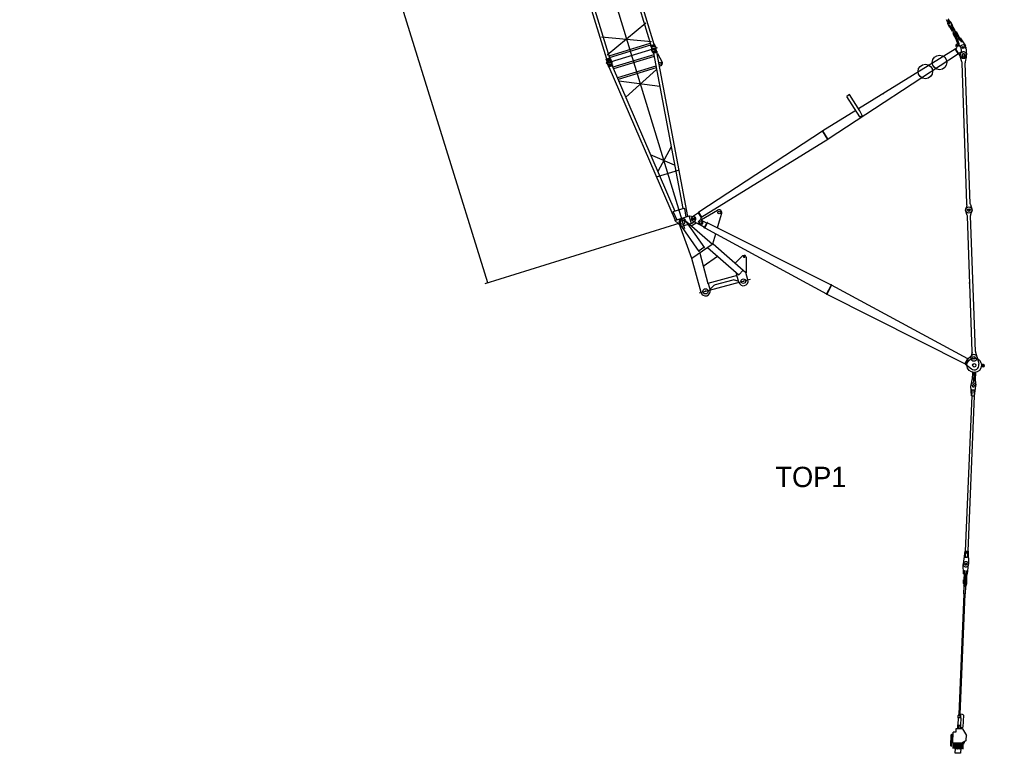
# Model space of a CAD drawing. Extents: x -28247 to 39585, y 18473 to 123068.
# Tile 1 of 5: x -28247 to 5669, y 18473 to 43736. Entities that reach past the tile are written whole.
import ezdxf

# ---------------------------------------------------------------- set-up
doc = ezdxf.new("R2010")
doc.units = 0
doc.layers.get('0').update_dxf_attribs({"linetype": 'CONTINUOUS'})
doc.layers.get('DEFPOINTS').update_dxf_attribs({"linetype": 'CONTINUOUS'})
doc.styles.add('MX_DIMTXSTY_2', font='txt.shx', dxfattribs={"width": 1.15, "bigfont": 'extfont.shx'})
doc.styles.add('MX_NOTE_STANDARD', font='txt.shx', dxfattribs={"bigfont": 'extfont.shx'})
doc.dimstyles.new('MXDIMSTYLE', dxfattribs={"dimtxt": 2.8, "dimasz": 2.5, "dimexe": 1, "dimexo": 0.5, "dimgap": 0.5, "dimtad": 1, "dimdsep": 46, "dimtxsty": 'MX_NOTE_STANDARD', "dimblk1": 'OPEN30', "dimblk2": 'OPEN30', "dimsah": 1, "dimcen": 2.5, "dimadec": 0, "dimazin": 0, "dimtfac": 1, "dimtmove": 0, "dimatfit": 3, "dimldrblk": 'OPEN30', "dimfxl": 1, "dimtzin": 0, "dimarcsym": 0})

# ---------------------------------------------------------------- blocks, each defined once
blk = doc.blocks.new('_OPEN30')
at = {"color": 0, "linetype": 'ByBlock', "lineweight": -2}
for p, q in [((-1, 0.267949), (0, 0)), ((0, 0), (-1, -0.267949)), ((0, 0), (-1, 0))]:
    blk.add_line(p, q, dxfattribs=at)
blk = doc.blocks.new('*D1')
at = {"color": 7, "linetype": 'CONTINUOUS'}
for p, q in [((2583.676879, 122738.175797), (-5004.73171, 120390.461091)), ((21596.609094, 34411.573082), (-5003.776386, 120390.756651)), ((29184.062359, 36758.992228), (21595.65377, 34411.277522))]:
    blk.add_line(p, q, dxfattribs=at)
at = {"layer": 'DEFPOINTS', "color": 0, "linetype": 'CONTINUOUS'}
for p in [(2584.154541, 122738.323577), (-5003.776386, 120390.756651), (29184.540021, 36759.140008)]:
    blk.add_point(p, dxfattribs=at)
at = {"color": 7, "linetype": 'CONTINUOUS', "xscale": 2.77, "yscale": 2.77, "zscale": 2.77}
for p, rotation in [((-5003.776386, 120390.756651), 107.19111), ((21596.609094, 34411.573082), 287.19111)]:
    blk.add_blockref('_OPEN30', p, dxfattribs=dict(at, rotation=rotation))
at = {"color": 7, "linetype": 'CONTINUOUS', "insert": (8726.790343, 77534.313203), "char_height": 900, "attachment_point": 5, "rotation": 287.1911234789, "style": 'MX_DIMTXSTY_2'}
blk.add_mtext('\\A1;90000', dxfattribs=at)
blk = doc.blocks.new('*D2')
at = {"color": 255, "linetype": 'CONTINUOUS'}
for p, q in [((-21536.4269, 88296.380376), (-28247.320785, 86210.63047)), ((-12124.805777, 34673.419738), (-28151.8267, 86240.31009)), ((-5509.405977, 36729.490024), (-12220.299861, 34643.740118))]:
    blk.add_line(p, q, dxfattribs=at)
for points in [[(-28138.062793, 86139.869396), (-28106.23137, 86149.762622), (-28151.8267, 86240.31009)], [(-12138.569683, 34773.860432), (-12170.401107, 34763.967206), (-12124.805777, 34673.419738)]]:
    blk.add_solid(points, dxfattribs=at)
at = {"layer": 'DEFPOINTS', "color": 0, "linetype": 'CONTINUOUS'}
for p in [(-21440.932816, 88326.059996), (-28151.8267, 86240.31009), (-5413.911893, 36759.169644)]:
    blk.add_point(p, dxfattribs=at)
at = {"color": 255, "linetype": 'CONTINUOUS', "insert": (-19545.864264, 60068.529111), "char_height": 900, "attachment_point": 5, "rotation": 287.2652630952}
blk.add_mtext('\\A1;54000', dxfattribs=at)

msp = doc.modelspace()

# ---------------------------------------------------------------- linework, layer by layer
at = {"color": 30, "linetype": 'CONTINUOUS'}
for p, q in [((-21367.298338, 88940.287533), (-5346.929536, 36540.080224)), ((-6497.788332, 42845.101341), (-8171.907483, 48320.892294)), ((-6388.482709, 42878.519461), (-8062.60186, 48354.310413)), ((-8027.866234, 42377.309064), (-9701.985385, 47853.100016)), ((-7918.560611, 42410.727184), (-9592.679762, 47886.518136)), ((3775.574833, 43698.088696), (3735.773604, 43770.437599)), ((-6674.500144, 43618.740163), (-8009.613737, 42513.078055)), ((3713.381758, 43663.847733), (3673.569233, 43736.217172)), ((3698.533742, 43690.837827), (3760.738101, 43725.058248)), ((3795.328572, 43463.998795), (3723.027745, 43595.424022)), ((3791.378118, 43541.718872), (3774.730709, 43532.56065)), ((3880.771921, 43339.80365), (3774.730709, 43532.56065)), ((3897.419331, 43348.961872), (3791.378118, 43541.718872)), ((3808.471095, 43471.228877), (3795.328572, 43463.998795)), ((3870.678822, 43505.451151), (3825.118504, 43480.3871)), ((3900.468754, 43521.839456), (3828.167927, 43653.264684)), ((3853.585845, 43575.941146), (3836.938436, 43566.782924)), ((3942.979649, 43374.025923), (3836.938436, 43566.782924)), ((3854.761843, 43426.502756), (3838.114434, 43417.344534)), ((3884.256316, 43478.660181), (3840.44792, 43454.559913)), ((4009.151731, 43147.897626), (3840.44792, 43454.559913)), ((3959.627058, 43383.184146), (3853.585845, 43575.941146)), ((3899.439607, 43451.06067), (3855.631211, 43426.960401)), ((4052.960127, 43171.997895), (3884.256316, 43478.660181)), ((3900.468754, 43521.839456), (3887.326231, 43514.609373)), ((3916.96957, 43460.72503), (3900.322161, 43451.566808)), ((-8204.616297, 43150.936191), (-6479.488019, 42980.884951)), ((3882.236157, 43376.56117), (3865.588748, 43367.402947)), ((3897.419331, 43348.961872), (3880.771921, 43339.80365)), ((3926.913921, 43401.119083), (3883.105525, 43377.018815)), ((3921.515084, 43305.15627), (3904.867675, 43295.998047)), ((4078.394249, 42980.569158), (3904.867675, 43295.998047)), ((3922.401407, 43259.982724), (3905.753998, 43250.824502)), ((4021.435321, 43040.544138), (3905.753998, 43250.824502)), ((4095.041658, 42989.727381), (3921.515084, 43305.15627)), ((4038.08273, 43049.70236), (3922.401407, 43259.982724)), ((3944.443884, 43410.783443), (3927.796475, 43401.625221)), ((4042.05424, 43268.720483), (3937.127979, 43210.997507)), ((3959.627058, 43383.184146), (3942.979649, 43374.025923)), ((3992.709321, 43281.519131), (3948.900925, 43257.418863)), ((3983.722812, 43339.378543), (3967.075937, 43330.220615)), ((4140.602511, 43014.791726), (3967.075937, 43330.220615)), ((3991.410473, 43178.10354), (3974.763064, 43168.945318)), ((4026.449707, 43220.187358), (3982.641311, 43196.08709)), ((4157.249385, 43023.949654), (3983.722812, 43339.378543)), ((4021.408305, 43314.449288), (4004.760896, 43305.291066)), ((4120.442219, 43095.010702), (4004.760896, 43305.291066)), ((4052.960127, 43171.997895), (4009.151731, 43147.897626)), ((4137.089628, 43104.168924), (4021.408305, 43314.449288)), ((4044.431079, 43081.72504), (4027.78367, 43072.566818)), ((4053.6182, 43212.325814), (4036.971326, 43203.167886)), ((4102.040775, 43084.887534), (4056.479923, 43059.823189)), ((4106.638807, 43115.947314), (4089.991932, 43106.789385)), ((4192.741972, 42963.587426), (4120.442219, 43095.010702)), ((4209.389381, 42972.745648), (4137.089628, 43104.168924)), ((4150.231668, 43111.398662), (4331.306727, 42831.488144)), ((-6286.105918, 42766.664007), (-8055.011347, 42225.854747)), ((-7945.020277, 42497.272757), (-6524.247998, 42931.646914)), ((-7927.33177, 42439.416324), (-6506.559492, 42873.790481)), ((-6373.755617, 42883.02199), (-6512.419794, 42840.62805)), ((-6503.093127, 42810.121931), (-6512.419794, 42840.62805)), ((-6364.42895, 42852.515871), (-6503.093127, 42810.121931)), ((-6498.885386, 42811.408368), (-6487.439704, 42720.272555)), ((-6364.42895, 42852.515871), (-6373.755617, 42883.02199)), ((-6368.732321, 42851.200197), (-6327.258672, 42769.244865)), ((-6307.324638, 42650.379141), (-6318.770321, 42741.514954)), ((3989.256393, 42739.159925), (3975.711517, 42730.572357)), ((4167.300368, 42459.223427), (3989.256393, 42739.159925)), ((3994.619878, 42730.781796), (4016.542882, 42744.73285)), ((4021.435321, 43040.544138), (4008.292798, 43033.314055)), ((4008.292813, 43033.313984), (4067.417156, 42904.968938)), ((4025.778068, 42786.166065), (4010.542518, 42810.035879)), ((4093.735074, 42909.120862), (4021.435321, 43040.544138)), ((4110.382483, 42918.279084), (4038.08273, 43049.70236)), ((4095.041658, 42989.727381), (4078.394249, 42980.569158)), ((4110.382483, 42918.279084), (4093.735074, 42909.120862)), ((4159.212992, 42799.889442), (4111.779413, 42874.427658)), ((4157.249385, 43023.949654), (4140.602511, 43014.791726)), ((4145.8, 42820.934671), (4204.6538, 42855.985636)), ((4159.212992, 42799.889442), (4194.403149, 42632.642282)), ((4209.389381, 42972.745648), (4192.741972, 42963.587426)), ((4340.256587, 42788.727594), (4369.008039, 42531.122074)), ((-7903.881334, 42415.215094), (-8042.545511, 42372.821155)), ((-7894.554667, 42384.708975), (-7903.881334, 42415.215094)), ((-6407.431101, 42526.811484), (-7815.474964, 42096.328798)), ((-6396.159399, 42466.993236), (-7791.379217, 42040.431258)), ((-6437.487266, 42610.584389), (-6478.951353, 42692.542644)), ((-6441.742822, 42609.283332), (-6432.386918, 42578.681583)), ((-6441.733259, 42609.286256), (-6303.069082, 42651.680197)), ((-6432.377355, 42578.684508), (-6293.713179, 42621.078447)), ((-6418.032785, 42583.070087), (-5409.282451, 37231.146342)), ((-6308.057748, 42616.692867), (-5241.530722, 36958.268774)), ((-6303.078645, 42651.677273), (-6293.722741, 42621.075523)), ((-6279.328722, 42572.250507), (-6298.983277, 42568.542021)), ((-6279.328722, 42572.250507), (-6113.996355, 42274.896059)), ((4085.276165, 42558.503889), (-400.209237, 39623.242731)), ((3981.17491, 42722.198509), (650.086912, 40664.547859)), ((4090.544021, 42550.021572), (3975.711517, 42730.572357)), ((4104.088898, 42558.609141), (4090.544021, 42550.021572)), ((4194.403149, 42632.642282), (4096.577451, 42570.398465)), ((4151.563844, 42464.70016), (4149.818853, 42514.669701)), ((4208.824261, 42280.586378), (4157.260386, 42433.379888)), ((4216.524247, 42466.968647), (4214.779256, 42516.938189)), ((4304.724429, 42520.079171), (4306.46942, 42470.109629)), ((4327.152134, 42284.718515), (4367.93197, 42440.736767)), ((4371.429824, 42472.378117), (4369.684833, 42522.347659)), ((-8033.218844, 42342.315035), (-8042.545511, 42372.821155)), ((-7894.554667, 42384.708975), (-8033.218844, 42342.315035)), ((-8028.963288, 42343.616091), (-8017.508042, 42252.483203)), ((-7967.574731, 42142.789188), (-8009.038817, 42224.747443)), ((-7971.830287, 42141.488133), (-7962.474383, 42110.886383)), ((-7971.820724, 42141.491056), (-7833.156547, 42183.884996)), ((-7962.46482, 42110.889306), (-7823.800643, 42153.283246)), ((-7948.12025, 42115.274886), (-5668.15736, 36827.835777)), ((-7898.819786, 42383.404996), (-7857.346137, 42301.449665)), ((-7837.412103, 42182.583941), (-7848.857786, 42273.719753)), ((-7838.145213, 42148.897667), (-5681.676271, 37147.867102)), ((-7833.166111, 42183.882072), (-7823.810207, 42153.280323)), ((-6334.027594, 42137.355191), (-7658.557371, 41732.405352)), ((-6322.74633, 42077.539867), (-7634.452061, 41676.510736)), ((-6172.554992, 42150.12316), (-6218.476003, 42141.416711)), ((4383.660812, 37394.311501), (4214.019837, 42252.15038)), ((4493.593803, 37398.15048), (4323.952827, 42255.989359)), ((-7373.869885, 41072.191748), (-6311.592673, 42018.312943)), ((-6200.857019, 41430.818168), (-7610.589115, 41621.169437)), ((337.912449, 41155.549383), (243.591809, 41095.561953)), ((692.709571, 40389.219765), (243.591809, 41095.561953)), ((689.362516, 40602.872281), (337.912449, 41155.549383)), ((1515.207191, 41184.950464), (1510.14035, 41181.730662)), ((555.013041, 40605.825042), (-579.433521, 39905.03041)), ((559.313245, 40598.902741), (554.246405, 40595.682938)), ((776.53365, 40441.855532), (689.68792, 40602.28567)), ((773.43769, 40430.012178), (705.035348, 40386.544838)), ((-593.074026, 39896.338654), (-4854.830603, 37103.283034)), ((-584.896915, 39913.404258), (-598.341882, 39904.82097)), ((-408.382069, 39606.077218), (-598.341882, 39904.82097)), ((-394.937101, 39614.660506), (-584.896915, 39913.404258)), ((-5809.206346, 39352.942111), (-6267.976372, 38507.545726)), ((-413.849742, 39614.550975), (-4750.729348, 36939.588413)), ((-394.937101, 39614.660506), (-408.382069, 39606.077218)), ((-5690.49567, 38723.122755), (-6514.266918, 39078.713955)), ((-5533.592805, 38552.540222), (-6322.936239, 38311.21345)), ((-6045.581709, 37703.13391), (-6050.692704, 37698.747952)), ((4380.461505, 37365.582344), (4339.68167, 37209.564092)), ((4498.789378, 37369.714481), (4550.353254, 37216.920971)), ((-5735.611855, 37131.377321), (-5355.356431, 37247.633199)), ((-5735.611855, 37131.377321), (-5732.688135, 37121.814275)), ((-5732.688135, 37121.814275), (-5613.169841, 36844.647167)), ((-5679.575637, 36824.344856), (-5182.297211, 36976.378295)), ((-5355.356431, 37247.633199), (-5352.432711, 37238.070153)), ((-5352.432711, 37238.070153), (-5296.51824, 36941.457384)), ((-5103.366334, 36718.173112), (-5182.306775, 36976.375372)), ((-5182.297211, 36976.378295), (-5021.107707, 36955.493004)), ((-4861.820263, 37084.66683), (-5075.619627, 36942.686464)), ((-4859.0466, 37110.108849), (-4872.551513, 37101.522994)), ((-4759.862691, 36924.283497), (-4872.551513, 37101.522994)), ((-4861.820263, 37084.66683), (-4868.451127, 37094.592133)), ((-4746.357778, 36932.869353), (-4859.0466, 37110.108849)), ((-4759.906433, 36849.845487), (-4205.768387, 37177.929071)), ((-4142.985884, 36804.141889), (-4066.457424, 37071.04336)), ((4393.444233, 36993.80896), (4341.880358, 37146.602471)), ((4527.367279, 37184.599075), (4364.866332, 37178.924366)), ((4508.063262, 36983.803047), (4552.551942, 37153.95935)), ((4671.233813, 32311.251225), (4508.063262, 36983.803047)), ((-5679.575637, 36824.344856), (-5446.469322, 36613.275886)), ((-5089.694651, 35510.537117), (-5535.80003, 36713.982972)), ((-5508.92276, 36692.611092), (-4849.324954, 35750.630351)), ((-5103.356771, 36718.176036), (-5446.469322, 36613.275886)), ((-5318.901162, 36825.728154), (-4659.267815, 35883.653409)), ((-5263.857477, 36771.527672), (-4383.083017, 36005.383134)), ((-5113.334299, 36640.594594), (-4944.504597, 36740.552094)), ((-5103.356771, 36718.176036), (-4982.094948, 36813.180866)), ((-5068.387514, 36805.169983), (-4828.99398, 36680.301234)), ((-4653.992224, 36583.302153), (-4830.765193, 36681.226276)), ((-4724.491977, 36794.178095), (-4782.883733, 36885.963121)), ((-4746.357778, 36932.869353), (-4776.738837, 36913.551391)), ((-4575.370033, 36734.005144), (-4756.786057, 36823.02239)), ((-4664.629998, 36562.928206), (-4564.736539, 36754.479)), ((-4650.440311, 36555.528721), (-4550.546852, 36747.079516)), ((-4570.088956, 36744.841094), (-4575.370033, 36734.005144)), ((-4550.546852, 36747.079516), (-4564.736539, 36754.479)), ((-4555.179914, 36738.173068), (-294.068706, 34600.082797)), ((-4211.383503, 36565.666948), (-4142.985884, 36804.141889)), ((4561.300823, 32307.412246), (4398.643299, 36965.273023)), ((-4650.440311, 36555.528721), (-4664.629998, 36562.928206)), ((-4659.809944, 36572.843581), (-4653.992224, 36583.302153)), ((-4645.827229, 36564.434315), (-454.087786, 34293.353186)), ((-4367.593659, 36021.025061), (-4270.120003, 36360.876435)), ((-4364.492044, 36018.336197), (-5089.694651, 35510.537117)), ((-4364.502541, 36018.328847), (-3233.191964, 35034.204737)), ((-4836.230593, 35759.832993), (-4849.324954, 35750.630351)), ((-4680.822611, 35886.576479), (-4844.655488, 35771.864701)), ((-4844.655488, 35771.864701), (-4836.230593, 35759.832993)), ((-4823.82829, 35696.701221), (-4544.042459, 34652.526286)), ((-4680.822611, 35886.576479), (-4672.397716, 35874.544771)), ((-4659.267815, 35883.653409), (-4672.397716, 35874.544771)), ((-4551.904668, 35887.106721), (-3472.86391, 34948.451088)), ((-3296.528977, 35618.314986), (-3351.319576, 35603.633889)), ((-4776.523606, 34341.766867), (-5089.694651, 35510.537117)), ((-4205.305276, 35585.591341), (-4701.067974, 35238.553485)), ((-3603.823849, 35356.616444), (-3351.319576, 35603.633889)), ((-3235.291734, 35582.959647), (-3227.833322, 35555.124473)), ((-3227.914128, 35500.561461), (-3233.904727, 35500.5092)), ((-3227.833322, 35555.124473), (-3228.626595, 35019.484771)), ((-3472.562378, 34691.162225), (-3562.372587, 35026.338487)), ((-3472.86391, 34948.451088), (-3327.078373, 35115.876278)), ((-3163.466114, 34773.984319), (-3233.191964, 35034.204737)), ((-4831.996727, 34326.902889), (-3073.731604, 34798.028609)), ((-3534.678949, 34922.984423), (-4544.042459, 34652.526286)), ((-4529.553572, 34656.408571), (-4467.437001, 34424.586373)), ((-3677.564095, 34770.818084), (-4293.013395, 34605.908941)), ((-3499.992218, 34735.576231), (-3624.678412, 34770.494894)), ((-3485.50333, 34739.458516), (-3499.992218, 34735.576231)), ((-458.610949, 34284.451445), (-289.341445, 34608.893189)), ((-444.381299, 34277.053673), (-275.111794, 34601.495417)), ((-275.111794, 34601.495417), (-289.341445, 34608.893189)), ((4478.050827, 34691.359099), (4472.054482, 34691.1497)), ((4475.544462, 34591.210619), (4472.054482, 34691.1497)), ((-4480.377953, 34472.882664), (-4443.672772, 34482.717788)), ((-4429.183885, 34486.600074), (-4443.672772, 34482.717788)), ((-4429.183885, 34486.600074), (-4338.632827, 34579.191385)), ((-444.381299, 34277.053673), (-458.610949, 34284.451445)), ((-439.654038, 34285.864066), (4317.792238, 31888.878931)), ((4408.439553, 32062.617683), (-279.634958, 34592.593676)), ((4481.540807, 34591.420018), (4475.544462, 34591.210619)), ((4558.105006, 32278.583151), (4517.321681, 32122.664837)), ((4676.429389, 32282.815226), (4727.993265, 32130.021716)), ((4313.169166, 31879.97291), (4413.062625, 32071.523704)), ((4327.398817, 31872.575138), (4427.292277, 32064.125932)), ((4427.292277, 32064.125932), (4413.062625, 32071.523704)), ((4427.292277, 32064.125932), (4549.51369, 32176.059376)), ((4730.88896, 32119.770375), (4788.675366, 31871.315889)), ((4327.398817, 31872.575138), (4313.169166, 31879.97291)), ((4327.398817, 31872.575138), (4533.664875, 31709.553626)), ((4568.486469, 31593.452127), (4558.135826, 31346.768132)), ((4617.196344, 31585.507931), (4603.66881, 31263.109961)), ((4629.187342, 31585.042465), (4615.65823, 31262.606895)), ((4678.404585, 31589.193864), (4667.659868, 31333.118009)), ((4948.385409, 31781.904674), (4876.370569, 31778.310778)), ((4951.726373, 31861.497672), (4880.266232, 31871.114103)), ((4904.77226, 31784.130986), (4908.146471, 31864.482839)), ((4555.761438, 31328.905781), (4516.539813, 31155.446165)), ((4615.65823, 31262.606895), (4603.66881, 31263.109961)), ((4667.659851, 31333.11797), (4693.461742, 31148.022677)), ((4534.698959, 30788.210718), (4514.480439, 31130.286817)), ((4528.768221, 30888.547139), (4557.00113, 30887.362511)), ((4545.140253, 30787.771577), (4557.000795, 30887.362491)), ((4551.201535, 30987.693846), (4551.620788, 30997.685786)), ((4551.201535, 30987.693846), (4644.869117, 30983.763637)), ((4551.620788, 30997.685786), (4645.28837, 30993.755577)), ((4557.00113, 30887.362511), (4561.193353, 30987.274598)), ((4568.935797, 31127.072428), (4569.355039, 31137.064126)), ((4630.685076, 30884.270797), (4634.877299, 30984.182885)), ((4630.685076, 30884.270797), (4658.917985, 30883.086169)), ((4630.68572, 30884.271005), (4634.161759, 30784.036824)), ((4639.292282, 31134.129621), (4638.873039, 31124.137923)), ((4644.602508, 30783.598656), (4693.406267, 31122.779108)), ((4644.869117, 30983.763637), (4645.28837, 30993.755577)), ((4545.140484, 30787.772183), (4320.436376, 25432.461597)), ((4634.161276, 30784.036949), (4409.457169, 25428.726363)), ((4534.698927, 30788.210302), (4545.140484, 30787.772183)), ((4545.140484, 30787.772183), (4634.161276, 30784.036949)), ((4634.161276, 30784.036949), (4644.602833, 30783.598831)), ((4309.995213, 25432.901679), (4256.731323, 24991.781538)), ((4295.679668, 25333.412377), (4323.912577, 25332.227749)), ((4309.728535, 25232.73491), (4309.309313, 25222.743701)), ((4309.309313, 25222.743701), (4402.976895, 25218.813492)), ((4309.728535, 25232.73491), (4403.396117, 25228.8047)), ((4309.994819, 25432.899716), (4320.436376, 25432.461597)), ((4323.912577, 25332.227749), (4319.720353, 25232.315662)), ((4320.436163, 25432.463036), (4323.912151, 25332.230318)), ((4320.436376, 25432.461597), (4409.457169, 25428.726363)), ((4362.578166, 25374.143651), (4422.525419, 25371.628317)), ((4363.123155, 25387.132222), (4423.070408, 25384.616888)), ((4397.596522, 25329.136036), (4393.404299, 25229.223948)), ((4397.596522, 25329.136036), (4425.829431, 25327.951408)), ((4397.597647, 25329.138503), (4409.457986, 25428.727721)), ((4403.396117, 25228.8047), (4402.976895, 25218.813492)), ((4409.457169, 25428.726363), (4419.898725, 25428.288245)), ((4419.898498, 25428.290234), (4436.022202, 24984.258651)), ((4422.525419, 25371.628317), (4423.070408, 25384.616888)), ((4267.30412, 24654.007728), (4256.135073, 24977.889414)), ((4291.898374, 24763.073406), (4278.483096, 24443.350822)), ((4291.898374, 24763.073406), (4310.881991, 24762.276871)), ((4310.881991, 24762.276871), (4297.466713, 24442.554286)), ((4362.836246, 24760.096916), (4349.420968, 24440.374332)), ((4362.836246, 24760.096916), (4381.819481, 24759.300396)), ((4381.819481, 24759.300396), (4368.404204, 24439.577812)), ((4397.190695, 24648.557417), (4435.452526, 24970.365008)), ((4260.20512, 24318.014703), (4265.486993, 24443.896127)), ((4265.205669, 24533.987122), (4384.856478, 24528.96668)), ((4265.206062, 24533.991016), (4384.856642, 24528.970583)), ((4265.486993, 24443.896127), (4297.466713, 24442.554286)), ((4267.304511, 24654.008555), (4287.286928, 24653.17011)), ((4280.788982, 24498.306374), (4299.7726, 24497.509838)), ((4283.723539, 24568.244835), (4302.707156, 24567.4483)), ((4289.183529, 24316.798794), (4294.465402, 24442.680219)), ((4306.011908, 24622.358029), (4293.435075, 24322.617863)), ((4300.771629, 24497.46792), (4350.727673, 24495.371808)), ((4303.706185, 24567.406381), (4353.662229, 24565.31027)), ((4306.011908, 24622.358029), (4355.967951, 24620.261918)), ((4306.270546, 24652.373574), (4358.2248, 24650.193619)), ((4355.967951, 24620.261918), (4343.391118, 24320.521751)), ((4347.139689, 24314.367005), (4352.421563, 24440.248429)), ((4349.420968, 24440.374332), (4381.398141, 24439.032598)), ((4351.726854, 24495.329884), (4370.71009, 24494.533364)), ((4354.661411, 24565.268345), (4373.644646, 24564.471825)), ((4376.116268, 24313.151173), (4381.398141, 24439.032598)), ((4377.208036, 24649.3971), (4397.190453, 24648.558655)), ((4290.755285, 24354.258021), (4261.776876, 24355.47393)), ((4293.144852, 24411.207911), (4264.166443, 24412.42382)), ((4273.062118, 23968.164241), (4284.087337, 24230.925226)), ((4284.085361, 24230.964569), (4279.297234, 24236.172103)), ((4279.297239, 24236.134523), (4280.395569, 24262.31071)), ((4279.297239, 24236.134523), (4350.229653, 24233.158261)), ((4284.086727, 24230.925251), (4345.020615, 24228.368519)), ((4293.435075, 24322.617863), (4343.391118, 24320.521751)), ((4294.755625, 24354.09017), (4344.711669, 24351.994059)), ((4297.145192, 24411.04006), (4347.101236, 24408.943949)), ((4333.995396, 23965.607535), (4345.020615, 24228.368519)), ((4345.036496, 24228.412644), (4350.229653, 24233.187551)), ((4377.689244, 24350.610349), (4348.712055, 24351.826206)), ((4350.229653, 24233.158261), (4351.327983, 24259.334448)), ((4380.078811, 24407.560239), (4351.101622, 24408.776096)), ((4111.244122, 19813.445388), (4285.340862, 23962.644636)), ((4147.192608, 19811.752463), (4321.297078, 23961.135945)), ((4277.847378, 23962.958096), (4273.06185, 23968.162712)), ((4273.062118, 23968.164241), (4333.995396, 23965.607535)), ((4277.848111, 23962.959026), (4328.79018, 23960.821541)), ((4333.995666, 23965.606246), (4328.791006, 23960.820766)), ((4082.670443, 19698.204565), (4072.147963, 19447.425224)), ((4082.670547, 19698.20474), (4082.278862, 19771.16072)), ((4091.662531, 19697.827265), (4082.670443, 19698.204565)), ((4156.605388, 19695.10232), (4091.662531, 19697.827265)), ((4231.002815, 19812.086257), (4147.353884, 19815.596092)), ((4165.597476, 19694.725019), (4155.074996, 19443.945679)), ((4165.597476, 19694.725019), (4156.605388, 19695.10232)), ((4165.597458, 19694.725871), (4172.098996, 19767.388712)), ((4259.718775, 19780.854964), (4242.698349, 19375.211887)), ((4062.136235, 19447.845308), (4056.686352, 19317.959764)), ((4062.136235, 19447.845308), (4165.050136, 19443.527131)), ((4084.117016, 19446.923014), (4078.666908, 19317.032119)), ((4084.514675, 19415.39816), (4140.46825, 19413.050397)), ((4143.069355, 19444.449425), (4137.618645, 19314.544178)), ((4165.050136, 19443.527131), (4159.599202, 19313.616533)), ((4211.467056, 19346.495928), (4161.067524, 19348.610648)), ((3826.784499, 18733.407275), (3842.385152, 19103.064675)), ((3842.385282, 19103.064917), (3853.2222, 19120.130227)), ((3877.093134, 19119.122802), (3853.114463, 19120.134774)), ((3860.121743, 18716.985769), (3877.093134, 19119.122802)), ((3902.232522, 19110.035907), (3876.755017, 19111.111134)), ((3891.573657, 18833.7566), (3907.25896, 19205.419782)), ((3997.073829, 19199.134812), (3907.153871, 19202.929704)), ((4002.18567, 19320.259857), (3997.073829, 19199.134812)), ((4228.982977, 19310.688329), (4002.18567, 19320.259857)), ((4228.982981, 19310.688323), (4364.764619, 19089.219174)), ((4358.30541, 18936.168938), (4364.76459, 19089.219177)), ((3834.801271, 18718.049354), (3826.781244, 18733.401099)), ((3860.121743, 18716.985769), (3834.798368, 18718.054492)), ((3891.679245, 18836.258523), (3865.202569, 18837.375918)), ((3869.524026, 18904.252825), (3868.567515, 18905.293631)), ((3868.569249, 18905.292409), (3869.539024, 18928.271223)), ((3894.50426, 18903.197228), (3869.526188, 18904.251378)), ((3870.57816, 18929.230708), (3869.536995, 18928.273866)), ((3895.558345, 18928.173775), (3870.580273, 18929.227925)), ((4208.163053, 18817.392905), (3891.44716, 18830.759268)), ((3901.726985, 18825.322215), (3901.93776, 18830.316533)), ((3901.726985, 18825.322215), (3980.656696, 18821.991144)), ((3905.55475, 18821.157096), (3905.723412, 18825.153553)), ((3905.55475, 18821.157096), (3908.552082, 18821.030599)), ((3906.309837, 18637.46213), (3913.352254, 18804.332176)), ((3918.040168, 18681.068593), (3906.885756, 18651.101886)), ((3908.720744, 18825.027057), (3907.877435, 18805.044844)), ((3928.717367, 18802.332053), (3907.87745, 18805.044831)), ((3921.923342, 18667.948097), (3909.226293, 18637.168088)), ((3917.045409, 18678.39668), (3922.117861, 18798.588398)), ((3921.753814, 18663.333708), (3946.227101, 18662.300862)), ((3933.067491, 18797.163062), (3928.85353, 18697.313268)), ((3947.055056, 18796.572744), (3942.841089, 18696.722814)), ((3957.330879, 18635.137904), (3947.2724, 18666.878192)), ((3951.825237, 18801.356831), (3972.819625, 18802.304078)), ((3960.837427, 18648.824792), (3952.247556, 18679.624754)), ((3953.013346, 18676.878725), (3958.085798, 18797.070443)), ((3960.261765, 18635.185197), (3967.304182, 18802.055227)), ((3973.662936, 18822.286301), (3972.819627, 18802.304088)), ((3976.491605, 18818.163347), (3973.494274, 18818.289844)), ((3976.491605, 18818.163347), (3976.660268, 18822.159805)), ((3978.746474, 18480.274112), (3993.356491, 18826.458388)), ((3980.656696, 18821.991144), (3980.867471, 18826.985462)), ((3991.459096, 18781.499629), (3981.46799, 18781.921284)), ((3981.468041, 18781.922502), (3983.365384, 18826.880042)), ((4003.636087, 18821.021344), (4003.846863, 18826.015663)), ((4003.636087, 18821.021344), (4082.565798, 18817.690273)), ((4007.463852, 18816.856225), (4007.632515, 18820.852683)), ((4007.463852, 18816.856225), (4010.461184, 18816.729729)), ((4008.218939, 18633.16126), (4015.261357, 18800.031306)), ((4019.949271, 18676.767723), (4008.794858, 18646.801016)), ((4010.629847, 18820.726187), (4009.786537, 18800.743974)), ((4030.62647, 18798.031183), (4009.786553, 18800.743961)), ((4023.832444, 18663.647226), (4011.135396, 18632.867218)), ((4018.954512, 18674.09581), (4024.026963, 18794.287527)), ((4023.662917, 18659.032838), (4048.136204, 18657.999991)), ((4034.976593, 18792.862191), (4030.762632, 18693.012398)), ((4048.964158, 18792.271874), (4044.750191, 18692.421944)), ((4059.239981, 18630.837034), (4049.181503, 18662.577322)), ((4053.734339, 18797.055961), (4074.728728, 18798.003207)), ((4062.74653, 18644.523922), (4054.156658, 18675.323883)), ((4054.922449, 18672.577855), (4059.9949, 18792.769572)), ((4062.170868, 18630.884327), (4069.213285, 18797.754357)), ((4075.572039, 18817.985431), (4074.728729, 18798.003218)), ((4078.400708, 18813.862477), (4075.403376, 18813.988973)), ((4078.400708, 18813.862477), (4078.569371, 18817.858935)), ((4082.565798, 18817.690273), (4082.776573, 18822.684592)), ((4085.562429, 18817.563806), (4085.773204, 18822.558125)), ((4085.562429, 18817.563806), (4164.492139, 18814.232735)), ((4089.390194, 18813.398688), (4089.558856, 18817.395145)), ((4089.390194, 18813.398688), (4092.387526, 18813.272191)), ((4090.14528, 18629.703722), (4097.187698, 18796.573768)), ((4101.875612, 18673.310185), (4090.721199, 18643.343478)), ((4092.556188, 18817.268649), (4091.712879, 18797.286436)), ((4112.552811, 18794.573645), (4091.712894, 18797.286423)), ((4105.758786, 18660.189688), (4093.061737, 18629.40968)), ((4100.880853, 18670.638272), (4105.953304, 18790.82999)), ((4105.589258, 18655.5753), (4130.062545, 18654.542454)), ((4116.902935, 18789.404654), (4112.688973, 18689.55486)), ((4130.8905, 18788.814336), (4126.676532, 18688.964406)), ((4141.166322, 18627.379496), (4131.107844, 18659.119784)), ((4135.66068, 18793.598423), (4156.655069, 18794.545669)), ((4144.672871, 18641.066384), (4136.082999, 18671.866345)), ((4136.84879, 18669.120317), (4141.921242, 18789.312035)), ((4144.097209, 18627.426789), (4151.139626, 18794.296819)), ((4157.49838, 18814.527893), (4156.65507, 18794.54568)), ((4160.327049, 18810.404939), (4157.329717, 18810.531436)), ((4160.327049, 18810.404939), (4160.495712, 18814.401397)), ((4177.191477, 18818.699999), (4162.58146, 18472.515723)), ((4164.492139, 18814.232735), (4164.702915, 18819.227054)), ((4185.285519, 18773.318349), (4175.294412, 18773.740004)), ((4185.285366, 18773.318356), (4187.182812, 18818.278335)), ((4187.471607, 18813.262933), (4187.682382, 18818.257251)), ((4187.471607, 18813.262933), (4266.401318, 18809.931862)), ((4191.299372, 18809.097814), (4191.468035, 18813.094272)), ((4191.299372, 18809.097814), (4194.296704, 18808.971318)), ((4192.054459, 18625.402849), (4199.096876, 18792.272894)), ((4203.78479, 18669.009312), (4192.630378, 18639.042604)), ((4194.465367, 18812.967775), (4193.622057, 18792.985562)), ((4214.461989, 18790.272771), (4193.622073, 18792.98555)), ((4207.667964, 18655.888815), (4194.970915, 18625.108806)), ((4202.790031, 18666.337399), (4207.862483, 18786.529116)), ((4340.342289, 18904.450963), (4208.163988, 18817.393588)), ((4218.812113, 18785.10378), (4214.598152, 18685.253986)), ((4232.799678, 18784.513463), (4228.585711, 18684.663532)), ((4243.075501, 18623.078622), (4233.017022, 18654.81891)), ((4237.569859, 18789.29755), (4258.564247, 18790.244796)), ((4246.58205, 18636.765511), (4237.992178, 18667.565472)), ((4238.757968, 18664.819444), (4243.83042, 18785.011161)), ((4246.006388, 18623.125915), (4253.048804, 18789.995946)), ((4259.407558, 18810.22702), (4258.564249, 18790.244807)), ((4262.236228, 18806.104066), (4259.238896, 18806.230562)), ((4259.618436, 18815.223777), (4267.111766, 18814.907536)), ((4262.236228, 18806.104066), (4262.40489, 18810.100523)), ((4266.401318, 18809.931862), (4267.213002, 18829.164727)), ((4282.006151, 18835.797109), (4267.019187, 18836.429604)), ((4267.111766, 18814.907536), (4268.907556, 18857.458771)), ((4267.213002, 18829.164727), (4267.712573, 18829.143643)), ((4282.006151, 18835.797109), (4283.34436, 18867.505944)), ((4286.860567, 18844.100781), (4282.364599, 18844.290525)), ((4286.438912, 18834.109675), (4287.975028, 18870.507939)), ((4298.428209, 18833.603691), (4286.438912, 18834.109675)), ((4298.428209, 18833.603691), (4300.323442, 18878.511226)), ((3906.788324, 18636.941492), (3908.742914, 18636.859002)), ((3957.786492, 18634.789216), (3959.741112, 18634.706725)), ((4162.58179, 18472.514488), (3978.746423, 18480.272893)), ((4158.620317, 18615.811897), (3994.767544, 18622.726977)), ((4008.697427, 18632.640621), (4010.652017, 18632.558132)), ((4059.695595, 18630.488345), (4061.650215, 18630.405855)), ((4090.623768, 18629.183084), (4092.578358, 18629.100594)), ((4141.621936, 18627.030808), (4143.576556, 18626.948317)), ((4192.532947, 18624.88221), (4194.487537, 18624.79972)), ((4207.498436, 18651.274426), (4231.971724, 18650.24158)), ((4243.531114, 18622.729934), (4245.485735, 18622.647443))]:
    msp.add_line(p, q, dxfattribs=at)
for centre, radius in [((3775.492943, 43624.534643), 28.499985), ((-6403.100231, 42730.895216), 40), ((-6403.061978, 42730.906911), 40), ((4061.106732, 42842.329537), 28.5), ((4250.804219, 42778.689977), 34.999985), ((3439.182393, 42264.111498), 250), ((4259.733821, 42518.834052), 45), ((-7933.187696, 42263.100015), 85), ((-7933.187696, 42263.100015), 40), ((-6188.280176, 42233.571876), 40), ((2948.493234, 41953.00838), 250), ((-4158.247024, 37095.624029), 45.25), ((4446.116805, 37181.76172), 110), ((4446.116805, 37181.76172), 45.25), ((-5413.911962, 36759.169623), 72.5), ((-5031.390095, 36876.118423), 40), ((-4791.992281, 36751.149764), 40.25), ((-4791.992281, 36751.149764), 40), ((-3283.588025, 35570.018695), 25), ((-3318.014246, 34732.573272), 80), ((-4621.975474, 34383.177914), 90), ((4632.886237, 31835.0151), 250), ((4632.886237, 31835.0151), 60), ((4623.756816, 32094.862466), 45.25), ((4623.756816, 32094.862466), 45), ((4946.391897, 31821.854954), 18.999969), ((4346.081769, 24980.989586), 35), ((4346.081932, 24980.993489), 35), ((4127.278127, 19771.398858), 22.5)]:
    msp.add_circle(centre, radius, dxfattribs=at)
for centre, radius, start, end in [((3669.463041, 43639.851733), 49.999969, 5.741988, 28.830249), ((3775.597836, 43624.344353), 60, 28.816431, 208.816477), ((3819.259008, 43722.294502), 49.999969, 208.797798, 231.865808), ((-6403.100231, 42730.895216), 85, 7.157818, 206.842018), ((-6403.061978, 42730.906911), 85, 187.158018, 26.842218), ((4061.111012, 42842.229629), 60, 32.452918, 212.452918), ((4000.443868, 42770.067051), 30, 302.452818, 32.452918), ((4250.804219, 42778.689977), 90, 6.375418, 120.803918), ((4243.145611, 42774.45642), 105, 345.068978, 32.898972), ((4259.751843, 42518.50868), 110, 2.000018, 182.000018), ((4261.496834, 42468.539138), 110, 182.000018, 198.651018), ((4259.733821, 42518.834052), 110, 212.452918, 6.375418), ((4259.751843, 42518.50868), 45, 1.992318, 182.008018), ((4261.496834, 42468.539138), 45, 182.000018, 2.000018), ((4261.496834, 42468.539138), 110, 345.349118, 2.000018), ((-6188.280176, 42233.571876), 85, 280.674018, 29.077018), ((4114.080755, 42248.6604), 100, 2.000018, 18.651018), ((4423.891908, 42259.47934), 100, 165.349018, 182.000018), ((700.209923, 40394.045191), 9, 208.432918, 302.452918), ((768.607985, 40437.612437), 9, 302.452918, 28.432918), ((4283.721731, 37390.82152), 100, 345.349118, 2.000018), ((4593.532884, 37401.64046), 100, 182.000018, 198.651018), ((-4158.247024, 37095.624029), 95, 345, 120), ((4298.704218, 36961.783043), 100, 2.000018, 18.651018), ((-5413.911961, 36759.169623), 130, 35, 200.722), ((-5413.911961, 36759.169623), 116, 35, 215), ((-5031.390095, 36876.118423), 80, 123.569918, 243.884918), ((-5031.390095, 36876.118423), 80, 308.057318, 82.604018), ((-4792.002272, 36751.149336), 80, 65.286918, 239.618918), ((-4791.992281, 36751.149764), 80, 242.452918, 32.452918), ((-4766.007586, 36896.695227), 20, 122.452918, 212.452918), ((-3283.588025, 35570.018695), 50, 15, 105), ((-4267.13149, 34509.316358), 100, 105, 135.651), ((-3651.682191, 34674.225501), 100, 74.349, 105), ((-3318.014246, 34732.573272), 160, 195, 15), ((-4621.975474, 34383.177914), 160, 195, 15), ((4461.361742, 32303.922266), 100, 345.349118, 2.000018), ((4771.172895, 32314.741205), 100, 182.000018, 198.651018), ((4623.756816, 32094.862466), 110, 165.349018, 132.476918), ((4632.886237, 31835.0151), 160, 231.673918, 13.090918), ((4946.391897, 31821.854954), 39.999969, 272.856975, 82.335661), ((4604.323661, 31135.596873), 90, 350.583503, 184.611132), ((4458.223738, 31350.960355), 100, 347.258885, 357.597332), ((4603.904418, 31125.605176), 35, 177.597293, 357.597339), ((4604.323661, 31135.596873), 35, 357.597329, 177.597293), ((4362.850661, 25380.637937), 6.5, 87.597311, 267.59733), ((4346.081769, 24980.989586), 90, 173.114995, 2.07961), ((4346.081932, 24980.993489), 90, 349.856256, 185.338411), ((4318.161773, 24315.594622), 57.999954, 177.597638, 357.597202), ((4260.393728, 24263.181247), 19.999954, 357.591191, 42.2338), ((4318.160954, 24315.575107), 28.999954, 177.597638, 357.597202), ((4371.30362, 24258.523656), 19.999954, 132.961023, 177.603577), ((4127.278127, 19771.398858), 45, 110.873827, 180.307567), ((4127.278127, 19771.398858), 45, 354.887051, 110.873827), ((4229.745148, 19782.11263), 30, 357.597329, 87.597311), ((4212.724723, 19376.469554), 30, 267.597347, 357.597329), ((3917.122322, 18798.799224), 4.999999, 357.583362, 82.583372), ((3934.909185, 18674.789194), 17.999969, 15.583369, 159.583319), ((3934.403199, 18662.799866), 13.499994, 17.583358, 157.58333), ((3918.862645, 18697.734913), 9.999996, 304.966474, 357.583581), ((3928.071946, 18797.373889), 4.999999, 357.583362, 82.583372), ((3952.832385, 18696.301151), 9.999996, 177.583343, 230.200033), ((3952.050601, 18796.361917), 4.999999, 92.583388, 177.583398), ((3963.081382, 18796.859614), 4.999999, 92.583388, 177.583398), ((4019.031425, 18794.498354), 4.999999, 357.583362, 82.583372), ((4036.818288, 18670.488323), 17.999969, 15.583369, 159.583319), ((4036.312302, 18658.498996), 13.499994, 17.583358, 157.58333), ((4020.771747, 18693.434043), 9.999996, 304.966474, 357.583581), ((4029.981048, 18793.073018), 4.999999, 357.583362, 82.583372), ((4054.741488, 18692.000281), 9.999996, 177.583343, 230.200033), ((4053.959704, 18792.061047), 4.999999, 92.583388, 177.583398), ((4064.990485, 18792.558744), 4.999999, 92.583388, 177.583398), ((4100.957766, 18791.040816), 4.999999, 357.583362, 82.583372), ((4118.744629, 18667.030785), 17.999969, 15.583369, 159.583319), ((4118.238643, 18655.041458), 13.499994, 17.583358, 157.58333), ((4102.698089, 18689.976505), 9.999996, 304.966474, 357.583581), ((4111.907389, 18789.615481), 4.999999, 357.583362, 82.583372), ((4136.667829, 18688.542743), 9.999996, 177.583343, 230.200033), ((4135.886045, 18788.603509), 4.999999, 92.583388, 177.583398), ((4146.916826, 18789.101206), 4.999999, 92.583388, 177.583398), ((4202.866945, 18786.739943), 4.999999, 357.583362, 82.583372), ((4220.653807, 18662.729912), 17.999969, 15.583369, 159.583319), ((4220.147822, 18650.740584), 13.499994, 17.583358, 157.58333), ((4204.607267, 18685.675632), 9.999996, 304.966474, 357.583581), ((4213.816568, 18785.314607), 4.999999, 357.583362, 82.583372), ((4238.577007, 18684.24187), 9.999996, 177.583343, 230.200033), ((4237.795223, 18784.302636), 4.999999, 92.583388, 177.583398), ((4248.826004, 18784.800332), 4.999999, 92.583388, 177.583398), ((4309.476347, 18885.206439), 5.7375, 40.253521, 46.507351), ((4318.340787, 18937.855565), 39.999969, 303.723424, 357.583362), ((3906.809407, 18637.441047), 0.5, 177.583398, 267.583377), ((3908.763997, 18637.358557), 0.5, 267.583377, 337.583366), ((3957.807575, 18635.288771), 0.5, 197.583394, 267.583377), ((3959.762195, 18635.20628), 0.5, 267.583377, 357.583362), ((4008.71851, 18633.140177), 0.5, 177.583398, 267.583377), ((4010.6731, 18633.057687), 0.5, 267.583377, 337.583366), ((4059.716677, 18630.987901), 0.5, 197.583394, 267.583377), ((4061.671298, 18630.90541), 0.5, 267.583377, 357.583362), ((4090.644851, 18629.682639), 0.5, 177.583398, 267.583377), ((4092.599441, 18629.600149), 0.5, 267.583377, 337.583366), ((4141.643019, 18627.530363), 0.5, 197.583394, 267.583377), ((4143.597639, 18627.447872), 0.5, 267.583377, 357.583362), ((4192.554029, 18625.381765), 0.5, 177.583398, 267.583377), ((4194.508619, 18625.299276), 0.5, 267.583377, 337.583366), ((4243.552197, 18623.229489), 0.5, 197.583394, 267.583377), ((4245.506817, 18623.146999), 0.5, 267.583377, 357.583362)]:
    msp.add_arc(centre, radius, start, end, dxfattribs=at)
at = {"color": 20, "linetype": 'CONTINUOUS'}
for p in [(4250.804219, 42778.689977), (-7168.143963, 42496.997616), (-5413.911962, 36759.169623), (-5031.390095, 36876.118423), (-3318.014246, 34732.573272), (-4621.975474, 34383.177914), (4346.081769, 24980.989586)]:
    msp.add_point(p, dxfattribs=at)

# ---------------------------------------------------------------- texts
at = {"color": 255, "linetype": 'CONTINUOUS', "insert": (-2214.082498, 28339.892332), "char_height": 700, "attachment_point": 1}
msp.add_mtext('\\A1;TOP1', dxfattribs=at)

# ---------------------------------------------------------------- dimensions: what is measured, and where the dimension line sits
at = {"color": 7, "linetype": 'CONTINUOUS'}
dim = msp.add_linear_dim(base=(-5003.776386, 120390.756651), p1=(29184.540021, 36759.140008), p2=(2584.154541, 122738.323577), angle=107.1911102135, text='\\A1;<>', dimstyle='MXDIMSTYLE', override={"dimtxt": 900, "dimasz": 2.77, "dimdec": 1, "dimtxsty": 'MX_DIMTXSTY_2', "dimtzin": 8}, dxfattribs=at)
dim.commit()
dim.dimension.update_dxf_attribs({"geometry": '*D1', "text_midpoint": (8296.416777, 77401.1635), "dimtype": 129})
at = {"color": 255, "linetype": 'CONTINUOUS'}
dim = msp.add_linear_dim(base=(-28151.8267, 86240.31009), p1=(-5413.911893, 36759.169644), p2=(-21440.932816, 88326.059996), angle=107.2652764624, text='\\A1;<>', dimstyle='MXDIMSTYLE', override={"dimtxt": 900, "dimasz": 99.999996, "dimexe": 100, "dimexo": 100, "dimtzin": 8}, dxfattribs=at)
dim.commit()
dim.dimension.update_dxf_attribs({"geometry": '*D2', "text_midpoint": (-19976.065115, 59934.822425), "dimtype": 129})

doc.saveas('drawing.dxf')
